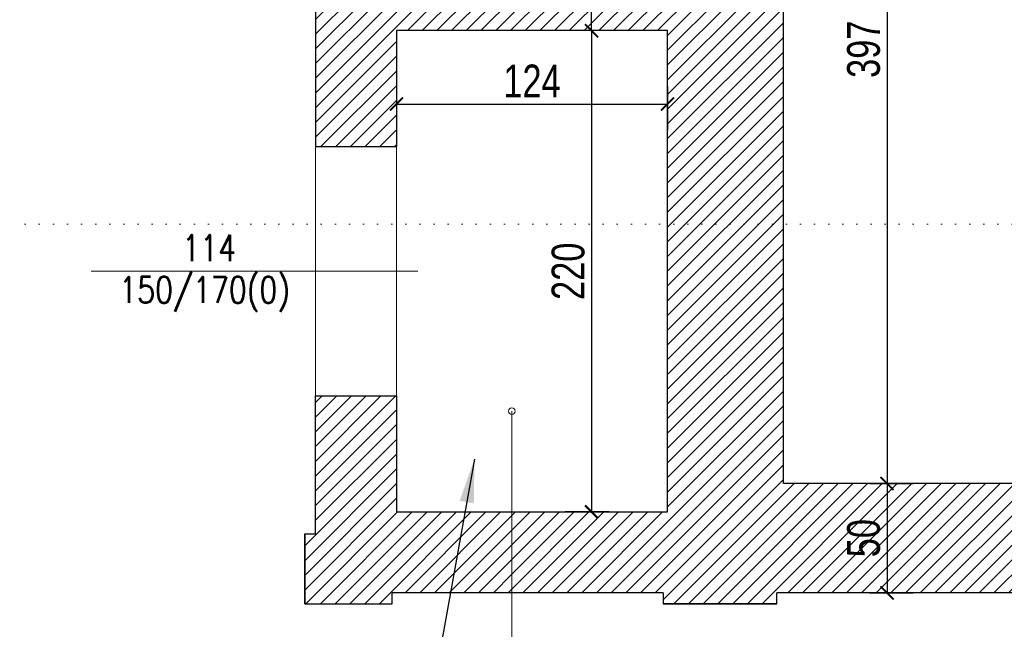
# Model space of a CAD drawing. Header units: millimetres. Extents: x 93304 to 114513, y -38366 to -34536.
# Tile 4 of 17: x 96224 to 96675, y -37220 to -36941. Entities that reach past the tile are written whole.
import ezdxf
from ezdxf.enums import TextEntityAlignment as Align

# ---------------------------------------------------------------- set-up
doc = ezdxf.new("R2010")
doc.units = ezdxf.units.MM
doc.linetypes.add('DOT', pattern=[6.35, 0, -6.35])
doc.layers.add('_A_Hatch', color=7, linetype='Continuous', lineweight=9, true_color=0x666666)
for name, color, linetype, lineweight in [('_A_Opis', 2, 'Continuous', 9), ('_AT_wymiar', 6, 'Continuous', 9), ('A_Cienka', 1, 'Continuous', 9), ('A_Konstrukcyjne_', 4, 'Continuous', 30), ('A_opis okien', 50, 'Continuous', 13)]:
    doc.layers.add(name, color=color, linetype=linetype, lineweight=lineweight)
doc.styles.add('ARIAL', font='arial.ttf', dxfattribs={"width": 0.75})
doc.styles.add('WYMIARY', font='romans.shx', dxfattribs={"width": 0.8})
doc.dimstyles.new('M 100', dxfattribs={"dimscale": 100, "dimtxt": 0.2, "dimasz": 0.06, "dimexe": 0.12, "dimexo": 0, "dimgap": 0.03, "dimtad": 1, "dimdsep": 46, "dimtxsty": 'ARIAL', "dimblk": 'ARCHTICK', "dimcen": 0.09, "dimclrd": 256, "dimclre": 252, "dimclrt": 256, "dimadec": 1, "dimazin": 0, "dimtfac": 1, "dimtdec": 1, "dimtix": 1, "dimtmove": 0, "dimatfit": 3, "dimfxl": 0.08, "dimfxlon": 1, "dimtolj": 1, "dimarcsym": 0})
pattern_1 = [(45, (-496.2677, -42.7944), (-3.36759605, 3.36759605), [])]

# ---------------------------------------------------------------- blocks, each defined once
blk = doc.blocks.new('_ArchTick')
at = {"color": 0, "linetype": 'ByBlock', "const_width": 0.15}
blk.add_lwpolyline([(-0.5, -0.5), (0.5, 0.5)], dxfattribs=at)
blk = doc.blocks.new('*D14')
at = {"layer": '_AT_wymiar', "color": 252, "lineweight": -2}
for p, q in [((96127.66, -36904.22), (96107.66, -36904.22)), ((96127.66, -36999.22), (96107.66, -36999.22))]:
    blk.add_line(p, q, dxfattribs=at)
at = {"layer": '_AT_wymiar', "lineweight": -2}
blk.add_line((96119.66, -36904.22), (96119.66, -36999.22), dxfattribs=at)
at = {"layer": 'Defpoints', "color": 0}
for p in [(96354.66, -36904.22), (96119.66, -36999.22), (96359.66, -36999.22)]:
    blk.add_point(p, dxfattribs=at)
at = {"layer": '_AT_wymiar', "lineweight": -2, "xscale": 6, "yscale": 6, "zscale": 6}
for p, rotation in [((96119.66, -36904.22), 90), ((96119.66, -36999.22), 270)]:
    blk.add_blockref('_ArchTick', p, dxfattribs=dict(at, rotation=rotation))
at = {"layer": '_AT_wymiar', "insert": (96109, -36951.72), "char_height": 15, "attachment_point": 5, "rotation": 90, "style": 'ARIAL'}
blk.add_mtext('\\A1;95', dxfattribs=at)
blk = doc.blocks.new('*D15')
at = {"layer": '_AT_wymiar', "color": 252, "lineweight": -2}
for p, q in [((96127.66, -37113.22), (96107.66, -37113.22)), ((96127.66, -37208.22), (96107.66, -37208.22))]:
    blk.add_line(p, q, dxfattribs=at)
at = {"layer": '_AT_wymiar', "lineweight": -2}
blk.add_line((96119.66, -37113.22), (96119.66, -37208.22), dxfattribs=at)
at = {"layer": 'Defpoints', "color": 0}
for p in [(96359.66, -37113.22), (96119.66, -37208.22), (96354.66, -37208.22)]:
    blk.add_point(p, dxfattribs=at)
at = {"layer": '_AT_wymiar', "lineweight": -2, "xscale": 6, "yscale": 6, "zscale": 6}
for p, rotation in [((96119.66, -37113.22), 90), ((96119.66, -37208.22), 270)]:
    blk.add_blockref('_ArchTick', p, dxfattribs=dict(at, rotation=rotation))
at = {"layer": '_AT_wymiar', "insert": (96109, -37160.72), "char_height": 15, "attachment_point": 5, "rotation": 90, "style": 'ARIAL'}
blk.add_mtext('\\A1;95', dxfattribs=at)
blk = doc.blocks.new('*D16')
at = {"layer": '_AT_wymiar', "color": 252, "lineweight": -2}
for p, q in [((96127.66, -36999.22), (96107.66, -36999.22)), ((96127.66, -37113.22), (96107.66, -37113.22))]:
    blk.add_line(p, q, dxfattribs=at)
at = {"layer": '_AT_wymiar', "lineweight": -2}
blk.add_line((96119.66, -36999.22), (96119.66, -37113.22), dxfattribs=at)
at = {"layer": 'Defpoints', "color": 0}
for p in [(96359.66, -36999.22), (96119.66, -37113.22), (96359.66, -37113.22)]:
    blk.add_point(p, dxfattribs=at)
at = {"layer": '_AT_wymiar', "lineweight": -2, "xscale": 6, "yscale": 6, "zscale": 6}
for p, rotation in [((96119.66, -36999.22), 90), ((96119.66, -37113.22), 270)]:
    blk.add_blockref('_ArchTick', p, dxfattribs=dict(at, rotation=rotation))
at = {"layer": '_AT_wymiar', "insert": (96109.13, -37056.22), "char_height": 15, "attachment_point": 5, "rotation": 90, "style": 'ARIAL'}
blk.add_mtext('\\A1;114', dxfattribs=at)
blk = doc.blocks.new('*D17')
at = {"layer": '_AT_wymiar', "color": 252, "lineweight": -2}
for p, q in [((96092.66, -36904.22), (96072.66, -36904.22)), ((96092.66, -37208.22), (96072.66, -37208.22))]:
    blk.add_line(p, q, dxfattribs=at)
at = {"layer": '_AT_wymiar', "lineweight": -2}
blk.add_line((96084.66, -37208.22), (96084.66, -36904.22), dxfattribs=at)
at = {"layer": 'Defpoints', "color": 0}
for p in [(96084.66, -36904.22), (96354.66, -36904.22), (96354.66, -37208.22)]:
    blk.add_point(p, dxfattribs=at)
at = {"layer": '_AT_wymiar', "lineweight": -2, "xscale": 6, "yscale": 6, "zscale": 6}
for p, rotation in [((96084.66, -36904.22), 90), ((96084.66, -37208.22), 270)]:
    blk.add_blockref('_ArchTick', p, dxfattribs=dict(at, rotation=rotation))
at = {"layer": '_AT_wymiar', "insert": (96074, -37056.22), "char_height": 15, "attachment_point": 5, "rotation": 90, "style": 'ARIAL'}
blk.add_mtext('\\A1;304', dxfattribs=at)
blk = doc.blocks.new('*D18')
at = {"layer": '_AT_wymiar', "color": 252, "lineweight": -2}
for p, q in [((96354.66, -37470.22), (96354.66, -37490.22)), ((96518.66, -37470.22), (96518.66, -37490.22))]:
    blk.add_line(p, q, dxfattribs=at)
at = {"layer": '_AT_wymiar', "lineweight": -2}
blk.add_line((96354.66, -37478.22), (96518.66, -37478.22), dxfattribs=at)
at = {"layer": 'Defpoints', "color": 0}
for p in [(96354.66, -37208.22), (96518.66, -37208.22), (96518.66, -37478.22)]:
    blk.add_point(p, dxfattribs=at)
at = {"layer": '_AT_wymiar', "lineweight": -2, "xscale": 6, "yscale": 6, "zscale": 6, "rotation": 180}
blk.add_blockref('_ArchTick', (96354.66, -37478.22), dxfattribs=at)
at = {"layer": '_AT_wymiar', "lineweight": -2, "xscale": 6, "yscale": 6, "zscale": 6}
blk.add_blockref('_ArchTick', (96518.66, -37478.22), dxfattribs=at)
at = {"layer": '_AT_wymiar', "insert": (96436.66, -37467.56), "char_height": 15, "attachment_point": 5, "style": 'ARIAL'}
blk.add_mtext('\\A1;164', dxfattribs=at)
blk = doc.blocks.new('*D19')
at = {"layer": '_AT_wymiar', "color": 252, "lineweight": -2}
for p, q in [((96518.66, -37470.22), (96518.66, -37490.22)), ((96738.66, -37470.22), (96738.66, -37490.22))]:
    blk.add_line(p, q, dxfattribs=at)
at = {"layer": '_AT_wymiar', "lineweight": -2}
blk.add_line((96518.66, -37478.22), (96738.66, -37478.22), dxfattribs=at)
at = {"layer": 'Defpoints', "color": 0}
for p in [(96738.66, -37203.22), (96518.66, -37208.22), (96738.66, -37478.22)]:
    blk.add_point(p, dxfattribs=at)
at = {"layer": '_AT_wymiar', "lineweight": -2, "xscale": 6, "yscale": 6, "zscale": 6, "rotation": 180}
blk.add_blockref('_ArchTick', (96518.66, -37478.22), dxfattribs=at)
at = {"layer": '_AT_wymiar', "lineweight": -2, "xscale": 6, "yscale": 6, "zscale": 6}
blk.add_blockref('_ArchTick', (96738.66, -37478.22), dxfattribs=at)
at = {"layer": '_AT_wymiar', "insert": (96628.66, -37467.56), "char_height": 15, "attachment_point": 5, "style": 'ARIAL'}
blk.add_mtext('\\A1;220', dxfattribs=at)
blk = doc.blocks.new('*D22')
at = {"layer": '_AT_wymiar', "color": 252, "lineweight": -2}
for p, q in [((96354.66, -37505.22), (96354.66, -37525.22)), ((97025.66, -37505.22), (97025.66, -37525.22))]:
    blk.add_line(p, q, dxfattribs=at)
at = {"layer": '_AT_wymiar', "lineweight": -2}
blk.add_line((96354.66, -37513.22), (97025.66, -37513.22), dxfattribs=at)
at = {"layer": 'Defpoints', "color": 0}
for p in [(96354.66, -37208.22), (97025.66, -37208.22), (97025.66, -37513.22)]:
    blk.add_point(p, dxfattribs=at)
at = {"layer": '_AT_wymiar', "lineweight": -2, "xscale": 6, "yscale": 6, "zscale": 6, "rotation": 180}
blk.add_blockref('_ArchTick', (96354.66, -37513.22), dxfattribs=at)
at = {"layer": '_AT_wymiar', "lineweight": -2, "xscale": 6, "yscale": 6, "zscale": 6}
blk.add_blockref('_ArchTick', (97025.66, -37513.22), dxfattribs=at)
at = {"layer": '_AT_wymiar', "insert": (96690.16, -37502.56), "char_height": 15, "attachment_point": 5, "style": 'ARIAL'}
blk.add_mtext('\\A1;671', dxfattribs=at)
blk = doc.blocks.new('szpila okna')
at = {"layer": 'A_opis okien'}
blk.add_lwpolyline([(-55.24, 0), (110.98, 0)], dxfattribs=at)
at = {"layer": 'A_opis okien', "style": 'WYMIARY', "width": 0.8}
for tag, height, p in [('QQQQ', 9.6, (51.39, 11.81)), ('OP', 19.2, (145.82, -0.78)), ('SSS', 9.6, (51.39, -11.79))]:
    blk.add_attdef(tag, text='', height=height, dxfattribs=at).set_placement(p, align=Align.MIDDLE_CENTER)
blk = doc.blocks.new('*D66')
at = {"layer": '_AT_wymiar', "color": 252, "lineweight": -2}
for p, q in [((96162.66, -36936.22), (96142.66, -36936.22)), ((96162.66, -37176.22), (96142.66, -37176.22))]:
    blk.add_line(p, q, dxfattribs=at)
at = {"layer": '_AT_wymiar', "lineweight": -2}
blk.add_line((96154.66, -36936.22), (96154.66, -37176.22), dxfattribs=at)
at = {"layer": 'Defpoints', "color": 0}
for p in [(96354.66, -36936.22), (96154.66, -37176.22), (96354.66, -37176.22)]:
    blk.add_point(p, dxfattribs=at)
at = {"layer": '_AT_wymiar', "lineweight": -2, "xscale": 6, "yscale": 6, "zscale": 6}
for p, rotation in [((96154.66, -36936.22), 90), ((96154.66, -37176.22), 270)]:
    blk.add_blockref('_ArchTick', p, dxfattribs=dict(at, rotation=rotation))
at = {"layer": '_AT_wymiar', "insert": (96144, -37056.22), "char_height": 15, "attachment_point": 5, "rotation": 90, "style": 'ARIAL'}
blk.add_mtext('\\A1;240', dxfattribs=at)
blk = doc.blocks.new('*D67')
at = {"layer": '_AT_wymiar', "color": 252, "lineweight": -2}
for p, q in [((96162.66, -37176.22), (96142.66, -37176.22)), ((96162.66, -37208.22), (96142.66, -37208.22))]:
    blk.add_line(p, q, dxfattribs=at)
at = {"layer": '_AT_wymiar', "lineweight": -2}
blk.add_line((96154.66, -37176.22), (96154.66, -37208.22), dxfattribs=at)
at = {"layer": 'Defpoints', "color": 0}
for p in [(96354.66, -37176.22), (96154.66, -37208.22), (96354.66, -37208.22)]:
    blk.add_point(p, dxfattribs=at)
at = {"layer": '_AT_wymiar', "lineweight": -2, "xscale": 6, "yscale": 6, "zscale": 6}
for p, rotation in [((96154.66, -37176.22), 90), ((96154.66, -37208.22), 270)]:
    blk.add_blockref('_ArchTick', p, dxfattribs=dict(at, rotation=rotation))
at = {"layer": '_AT_wymiar', "insert": (96144, -37192.22), "char_height": 15, "attachment_point": 5, "rotation": 90, "style": 'ARIAL'}
blk.add_mtext('\\A1;32', dxfattribs=at)
blk = doc.blocks.new('*D74')
at = {"layer": '_AT_wymiar', "color": 252, "lineweight": -2}
for p, q in [((96354.66, -37435.22), (96354.66, -37455.22)), ((96394.66, -37435.22), (96394.66, -37455.22))]:
    blk.add_line(p, q, dxfattribs=at)
at = {"layer": '_AT_wymiar', "lineweight": -2}
blk.add_line((96354.66, -37443.22), (96394.66, -37443.22), dxfattribs=at)
at = {"layer": 'Defpoints', "color": 0}
for p in [(96354.66, -37208.22), (96394.66, -37208.22), (96394.66, -37443.22)]:
    blk.add_point(p, dxfattribs=at)
at = {"layer": '_AT_wymiar', "lineweight": -2, "xscale": 6, "yscale": 6, "zscale": 6, "rotation": 180}
blk.add_blockref('_ArchTick', (96354.66, -37443.22), dxfattribs=at)
at = {"layer": '_AT_wymiar', "lineweight": -2, "xscale": 6, "yscale": 6, "zscale": 6}
blk.add_blockref('_ArchTick', (96394.66, -37443.22), dxfattribs=at)
at = {"layer": '_AT_wymiar', "insert": (96374.66, -37432.56), "char_height": 15, "attachment_point": 5, "style": 'ARIAL'}
blk.add_mtext('\\A1;40', dxfattribs=at)
blk = doc.blocks.new('*D75')
at = {"layer": '_AT_wymiar', "color": 252, "lineweight": -2}
for p, q in [((96394.66, -37435.22), (96394.66, -37455.22)), ((96518.66, -37435.22), (96518.66, -37455.22))]:
    blk.add_line(p, q, dxfattribs=at)
at = {"layer": '_AT_wymiar', "lineweight": -2}
blk.add_line((96394.66, -37443.22), (96518.66, -37443.22), dxfattribs=at)
at = {"layer": 'Defpoints', "color": 0}
for p in [(96394.66, -37208.22), (96518.66, -37208.22), (96518.66, -37443.22)]:
    blk.add_point(p, dxfattribs=at)
at = {"layer": '_AT_wymiar', "lineweight": -2, "xscale": 6, "yscale": 6, "zscale": 6, "rotation": 180}
blk.add_blockref('_ArchTick', (96394.66, -37443.22), dxfattribs=at)
at = {"layer": '_AT_wymiar', "lineweight": -2, "xscale": 6, "yscale": 6, "zscale": 6}
blk.add_blockref('_ArchTick', (96518.66, -37443.22), dxfattribs=at)
at = {"layer": '_AT_wymiar', "insert": (96456.66, -37432.68), "char_height": 15, "attachment_point": 5, "style": 'ARIAL'}
blk.add_mtext('\\A1;124', dxfattribs=at)
blk = doc.blocks.new('*D76')
at = {"layer": '_AT_wymiar', "color": 252, "lineweight": -2}
for p, q in [((96518.66, -37435.22), (96518.66, -37455.22)), ((96570.66, -37435.22), (96570.66, -37455.22))]:
    blk.add_line(p, q, dxfattribs=at)
at = {"layer": '_AT_wymiar', "lineweight": -2}
blk.add_line((96518.66, -37443.22), (96570.66, -37443.22), dxfattribs=at)
at = {"layer": 'Defpoints', "color": 0}
for p in [(96518.66, -37208.22), (96570.66, -37208.22), (96570.66, -37443.22)]:
    blk.add_point(p, dxfattribs=at)
at = {"layer": '_AT_wymiar', "lineweight": -2, "xscale": 6, "yscale": 6, "zscale": 6, "rotation": 180}
blk.add_blockref('_ArchTick', (96518.66, -37443.22), dxfattribs=at)
at = {"layer": '_AT_wymiar', "lineweight": -2, "xscale": 6, "yscale": 6, "zscale": 6}
blk.add_blockref('_ArchTick', (96570.66, -37443.22), dxfattribs=at)
at = {"layer": '_AT_wymiar', "insert": (96544.66, -37432.56), "char_height": 15, "attachment_point": 5, "style": 'ARIAL'}
blk.add_mtext('\\A1;52', dxfattribs=at)
blk = doc.blocks.new('*D77')
at = {"layer": '_AT_wymiar', "color": 252, "lineweight": -2}
for p, q in [((96570.66, -37435.22), (96570.66, -37455.22)), ((96973.66, -37435.22), (96973.66, -37455.22))]:
    blk.add_line(p, q, dxfattribs=at)
at = {"layer": '_AT_wymiar', "lineweight": -2}
blk.add_line((96570.66, -37443.22), (96973.66, -37443.22), dxfattribs=at)
at = {"layer": 'Defpoints', "color": 0}
for p in [(96570.66, -37208.22), (96973.66, -37208.22), (96973.66, -37443.22)]:
    blk.add_point(p, dxfattribs=at)
at = {"layer": '_AT_wymiar', "lineweight": -2, "xscale": 6, "yscale": 6, "zscale": 6, "rotation": 180}
blk.add_blockref('_ArchTick', (96570.66, -37443.22), dxfattribs=at)
at = {"layer": '_AT_wymiar', "lineweight": -2, "xscale": 6, "yscale": 6, "zscale": 6}
blk.add_blockref('_ArchTick', (96973.66, -37443.22), dxfattribs=at)
at = {"layer": '_AT_wymiar', "insert": (96772.16, -37432.55), "char_height": 15, "attachment_point": 5, "style": 'ARIAL'}
blk.add_mtext('\\A1;403', dxfattribs=at)
blk = doc.blocks.new('*D82')
at = {"layer": '_AT_wymiar', "color": 252, "lineweight": -2}
for p, q in [((96613.11, -36756.22), (96633.11, -36756.22)), ((96613.11, -37153.22), (96633.11, -37153.22))]:
    blk.add_line(p, q, dxfattribs=at)
at = {"layer": '_AT_wymiar', "lineweight": -2}
blk.add_line((96621.11, -36756.22), (96621.11, -37153.22), dxfattribs=at)
at = {"layer": 'Defpoints', "color": 0}
for p in [(96610.05, -36756.22), (96610.05, -37153.22), (96621.11, -37153.22)]:
    blk.add_point(p, dxfattribs=at)
at = {"layer": '_AT_wymiar', "lineweight": -2, "xscale": 6, "yscale": 6, "zscale": 6}
for p, rotation in [((96621.11, -36756.22), 90), ((96621.11, -37153.22), 270)]:
    blk.add_blockref('_ArchTick', p, dxfattribs=dict(at, rotation=rotation))
at = {"layer": '_AT_wymiar', "insert": (96610.44, -36954.72), "char_height": 15, "attachment_point": 5, "rotation": 90, "style": 'ARIAL'}
blk.add_mtext('\\A1;397', dxfattribs=at)
blk = doc.blocks.new('*D83')
at = {"layer": '_AT_wymiar', "color": 252, "lineweight": -2}
for p, q in [((96396.66, -36971.76), (96396.66, -36991.76)), ((96520.66, -36971.76), (96520.66, -36991.76))]:
    blk.add_line(p, q, dxfattribs=at)
at = {"layer": '_AT_wymiar', "lineweight": -2}
blk.add_line((96396.66, -36979.76), (96520.66, -36979.76), dxfattribs=at)
at = {"layer": 'Defpoints', "color": 0}
for p in [(96396.66, -36946.22), (96520.66, -36946.22), (96520.66, -36979.76)]:
    blk.add_point(p, dxfattribs=at)
at = {"layer": '_AT_wymiar', "lineweight": -2, "xscale": 6, "yscale": 6, "zscale": 6, "rotation": 180}
blk.add_blockref('_ArchTick', (96396.66, -36979.76), dxfattribs=at)
at = {"layer": '_AT_wymiar', "lineweight": -2, "xscale": 6, "yscale": 6, "zscale": 6}
blk.add_blockref('_ArchTick', (96520.66, -36979.76), dxfattribs=at)
at = {"layer": '_AT_wymiar', "insert": (96458.66, -36969.23), "char_height": 15, "attachment_point": 5, "style": 'ARIAL'}
blk.add_mtext('\\A1;124', dxfattribs=at)
blk = doc.blocks.new('*D84')
at = {"layer": '_AT_wymiar', "color": 252, "lineweight": -2}
for p, q in [((96493.91, -36946.22), (96473.91, -36946.22)), ((96493.91, -37166.22), (96473.91, -37166.22))]:
    blk.add_line(p, q, dxfattribs=at)
at = {"layer": '_AT_wymiar', "lineweight": -2}
blk.add_line((96485.91, -36946.22), (96485.91, -37166.22), dxfattribs=at)
at = {"layer": 'Defpoints', "color": 0}
for p in [(96520.66, -36946.22), (96485.91, -37166.22), (96520.66, -37166.22)]:
    blk.add_point(p, dxfattribs=at)
at = {"layer": '_AT_wymiar', "lineweight": -2, "xscale": 6, "yscale": 6, "zscale": 6}
for p, rotation in [((96485.91, -36946.22), 90), ((96485.91, -37166.22), 270)]:
    blk.add_blockref('_ArchTick', p, dxfattribs=dict(at, rotation=rotation))
at = {"layer": '_AT_wymiar', "insert": (96475.25, -37056.22), "char_height": 15, "attachment_point": 5, "rotation": 90, "style": 'ARIAL'}
blk.add_mtext('\\A1;220', dxfattribs=at)
blk = doc.blocks.new('*D136')
at = {"layer": '_AT_wymiar', "color": 252, "lineweight": -2}
for p, q in [((96493.91, -36909.22), (96473.91, -36909.22)), ((96493.91, -36946.22), (96473.91, -36946.22))]:
    blk.add_line(p, q, dxfattribs=at)
at = {"layer": '_AT_wymiar', "lineweight": -2}
blk.add_line((96485.91, -36946.22), (96485.91, -36909.22), dxfattribs=at)
at = {"layer": 'Defpoints', "color": 0}
for p in [(96485.91, -36909.22), (96523.66, -36909.22), (96520.66, -36946.22)]:
    blk.add_point(p, dxfattribs=at)
at = {"layer": '_AT_wymiar', "lineweight": -2, "xscale": 6, "yscale": 6, "zscale": 6}
for p, rotation in [((96485.91, -36909.22), 90), ((96485.91, -36946.22), 270)]:
    blk.add_blockref('_ArchTick', p, dxfattribs=dict(at, rotation=rotation))
at = {"layer": '_AT_wymiar', "insert": (96475.24, -36927.72), "char_height": 15, "attachment_point": 5, "rotation": 90, "style": 'ARIAL'}
blk.add_mtext('\\A1;37', dxfattribs=at)
blk = doc.blocks.new('*D138')
at = {"layer": '_AT_wymiar', "color": 252, "lineweight": -2}
for p, q in [((96613.11, -37153.22), (96633.11, -37153.22)), ((96613.11, -37203.22), (96633.11, -37203.22))]:
    blk.add_line(p, q, dxfattribs=at)
at = {"layer": '_AT_wymiar', "lineweight": -2}
blk.add_line((96621.11, -37153.22), (96621.11, -37203.22), dxfattribs=at)
at = {"layer": 'Defpoints', "color": 0}
for p in [(96573.66, -37153.22), (96570.66, -37203.22), (96621.11, -37203.22)]:
    blk.add_point(p, dxfattribs=at)
at = {"layer": '_AT_wymiar', "lineweight": -2, "xscale": 6, "yscale": 6, "zscale": 6}
for p, rotation in [((96621.11, -37153.22), 90), ((96621.11, -37203.22), 270)]:
    blk.add_blockref('_ArchTick', p, dxfattribs=dict(at, rotation=rotation))
at = {"layer": '_AT_wymiar', "insert": (96610.45, -37178.22), "char_height": 15, "attachment_point": 5, "rotation": 90, "style": 'ARIAL'}
blk.add_mtext('\\A1;50', dxfattribs=at)

msp = doc.modelspace()

# ---------------------------------------------------------------- hatches: boundary and pattern name
at = {"layer": '_A_Hatch', "lineweight": 5}
h = msp.add_hatch(dxfattribs=at)
h.set_pattern_fill('ANSI31', color=256, scale=1.5)
h.set_pattern_definition(pattern_1)
h.paths.add_polyline_path([(96354.661, -36936.216), (96354.661, -36904.216), (96394.661, -36904.216), (96394.661, -36909.216), (96523.661, -36909.216), (96523.661, -36904.216), (96523.661, -36753.216), (96518.661, -36753.216), (96518.661, -36701.216), (96570.661, -36701.216), (96570.661, -36706.216), (96738.661, -36706.216), (96738.661, -36719.216), (96773.161, -36719.216), (96807.661, -36719.216), (96807.661, -36706.216), (96973.661, -36706.216), (96973.661, -36701.216), (97025.661, -36701.216), (97025.661, -36753.216), (97020.661, -36753.216), (97020.661, -36816.216), (97007.661, -36816.216), (97007.661, -36850.709), (97007.661, -36885.216), (97020.661, -36885.216), (97020.661, -36959.216), (96970.661, -36959.216), (96970.661, -36756.216), (96573.661, -36756.216), (96573.661, -37153.216), (96970.661, -37153.216), (96970.661, -37068.216), (97020.661, -37068.216), (97020.661, -37156.216), (97025.661, -37156.216), (97025.661, -37208.216), (96973.661, -37208.216), (96973.661, -37203.216), (96807.661, -37203.216), (96807.661, -37190.216), (96773.161, -37190.216), (96738.661, -37190.216), (96738.661, -37203.216), (96570.661, -37203.216), (96570.661, -37208.216), (96518.661, -37208.216), (96518.661, -37203.216), (96449.459, -37203.216), (96449.459, -37166.216), (96520.661, -37166.216), (96520.661, -36946.216), (96396.661, -36946.216), (96396.661, -36999.216), (96359.661, -36999.216), (96359.661, -36936.216)])
h = msp.add_hatch(dxfattribs=at)
h.set_pattern_fill('ANSI31', color=256, scale=1.5)
h.set_pattern_definition(pattern_1)
h.paths.add_polyline_path([(96354.661, -37176.216), (96354.661, -37208.216), (96394.661, -37208.216), (96394.661, -37203.216), (96449.459, -37203.216), (96449.459, -37166.216), (96396.661, -37166.216), (96396.661, -37113.216), (96359.661, -37113.216), (96359.661, -37176.216)])

# ---------------------------------------------------------------- linework, layer by layer
at = {"layer": '_A_Opis'}
msp.add_line((96449.459, -37262.907), (96449.459, -37120.134), dxfattribs=at)
at = {"layer": '_A_Opis', "color": 2, "linetype": 'DOT'}
msp.add_lwpolyline([(96052.638, -37034.634), (96927.77, -37034.634), (96986.466, -37034.634), (97351.056, -37034.634)], dxfattribs=at)
at = {"layer": '_A_Opis'}
msp.add_circle((96449.459, -37120.134), 1.531, dxfattribs=at)
at = {"layer": '_AT_wymiar'}
msp.add_lwpolyline([(96973.661, -37203.216), (96570.661, -37203.216), (96570.661, -37208.216), (96518.661, -37208.216), (96518.661, -37203.216), (96394.661, -37203.216), (96394.661, -37208.216), (96354.661, -37208.216), (96354.661, -37176.216), (96359.661, -37176.216), (96359.661, -36936.216), (96354.661, -36936.216), (96354.661, -36904.216), (96354.661, -36904.216), (96394.661, -36904.216), (96394.661, -36909.216), (96523.661, -36909.216), (96523.661, -36753.216), (96518.661, -36753.216), (96518.661, -36701.216), (96570.661, -36701.216), (96570.661, -36706.216), (96973.661, -36706.216)], dxfattribs=at)
at = {"layer": 'A_Cienka'}
msp.add_lwpolyline([(96520.661, -36946.216), (96520.661, -37166.216)], dxfattribs=at)
msp.add_lwpolyline([(96359.661, -36999.216), (96396.661, -36999.216), (96396.661, -37113.216), (96359.661, -37113.216)], close=True, dxfattribs=at)
at = {"layer": 'A_Konstrukcyjne_'}
for points in [[(96970.661, -37153.216), (96573.661, -37153.216), (96573.661, -36756.216), (96970.661, -36756.216)], [(96354.661, -36904.216), (96354.661, -36936.216), (96359.661, -36936.216), (96359.661, -36999.216)], [(96520.661, -36946.216), (96396.661, -36946.216), (96396.661, -36999.216)], [(96520.661, -37166.216), (96520.661, -36946.216)], [(96359.661, -36999.216), (96396.661, -36999.216)], [(96354.661, -37208.216), (96354.661, -37176.216), (96359.661, -37176.216), (96359.661, -37113.216)], [(96359.661, -37113.216), (96396.661, -37113.216)], [(96396.661, -37113.216), (96396.661, -37166.216), (96520.661, -37166.216)], [(96354.661, -37176.216), (96354.661, -37208.216), (96394.661, -37208.216)], [(96354.661, -37203.216), (96354.661, -37208.216), (96394.661, -37208.216), (96394.661, -37203.216)], [(96518.661, -37203.216), (96394.661, -37203.216)], [(96518.661, -37203.216), (96518.661, -37208.216), (96570.661, -37208.216), (96570.661, -37203.216)], [(96738.661, -37203.216), (96570.661, -37203.216)], [(96570.661, -37208.216), (96518.661, -37208.216)]]:
    msp.add_lwpolyline(points, dxfattribs=at)

# ---------------------------------------------------------------- block references
at = {"layer": 'A_opis okien'}
ref = msp.add_blockref('szpila okna', (96356.746, -37056.216), dxfattribs=dict(at, xscale=0.89856, yscale=0.89856, zscale=0.89856, rotation=180))
ref.add_attrib('QQQQ', '150/170(0)', dxfattribs={"height": 12, "style": 'WYMIARY', "width": 0.8}).set_placement((96308.821, -37064.69), align=Align.MIDDLE_CENTER)
ref.add_attrib('SSS', '114', dxfattribs={"height": 12, "style": 'WYMIARY', "width": 0.8}).set_placement((96310.905, -37045.622), align=Align.MIDDLE_CENTER)

# ---------------------------------------------------------------- dimensions: what is measured, and where the dimension line sits
at = {"layer": '_AT_wymiar'}
for base, p1, p2, picture, middle in [((96621.109, -37153.216), (96610.05, -36756.216), (96610.05, -37153.216), '*D82', (96610.445, -36954.716)), ((96084.661, -36904.216), (96354.661, -37208.216), (96354.661, -36904.216), '*D17', (96073.998, -37056.216)), ((96119.661, -36999.216), (96354.661, -36904.216), (96359.661, -36999.216), '*D14', (96109.003, -36951.716)), ((96485.908, -36909.216), (96520.661, -36946.216), (96523.661, -36909.216), '*D136', (96475.244, -36927.716)), ((96154.661, -37176.216), (96354.661, -36936.216), (96354.661, -37176.216), '*D66', (96144.003, -37056.216)), ((96485.908, -37166.216), (96520.661, -36946.216), (96520.661, -37166.216), '*D84', (96475.25, -37056.216)), ((96119.661, -37113.216), (96359.661, -36999.216), (96359.661, -37113.216), '*D16', (96109.131, -37056.216)), ((96119.661, -37208.216), (96359.661, -37113.216), (96354.661, -37208.216), '*D15', (96109.003, -37160.716)), ((96621.109, -37203.216), (96573.661, -37153.216), (96570.661, -37203.216), '*D138', (96610.45, -37178.216)), ((96154.661, -37208.216), (96354.661, -37176.216), (96354.661, -37208.216), '*D67', (96143.998, -37192.216))]:
    dim = msp.add_linear_dim(base=base, p1=p1, p2=p2, angle=90, dimstyle='M 100', override={"dimtxt": 0.15, "dimblk": 'ArchTick', "dimtmove": 1}, dxfattribs=at)
    dim.commit()
    dim.dimension.update_dxf_attribs({"geometry": picture, "text_midpoint": middle})
for base, p1, p2, override, picture, middle in [((96520.661, -36979.763), (96396.661, -36946.216), (96520.661, -36946.216), {"dimtxt": 0.15, "dimblk": 'ArchTick', "dimtmove": 1}, '*D83', (96458.661, -36969.232)), ((96738.661, -37478.216), (96518.661, -37208.216), (96738.661, -37203.216), {"dimtxt": 0.15, "dimtmove": 1}, '*D19', (96628.661, -37467.557)), ((96518.661, -37478.216), (96354.661, -37208.216), (96518.661, -37208.216), {"dimtxt": 0.15, "dimblk": 'ArchTick', "dimtmove": 1}, '*D18', (96436.661, -37467.557)), ((97025.661, -37513.216), (96354.661, -37208.216), (97025.661, -37208.216), {"dimtxt": 0.15, "dimblk": 'ArchTick', "dimtmove": 1}, '*D22', (96690.161, -37502.557)), ((96394.661, -37443.216), (96354.661, -37208.216), (96394.661, -37208.216), {"dimtxt": 0.15, "dimblk": 'ArchTick', "dimtmove": 1}, '*D74', (96374.661, -37432.557)), ((96518.661, -37443.216), (96394.661, -37208.216), (96518.661, -37208.216), {"dimtxt": 0.15, "dimblk": 'ArchTick', "dimtmove": 1}, '*D75', (96456.661, -37432.685)), ((96570.661, -37443.216), (96518.661, -37208.216), (96570.661, -37208.216), {"dimtxt": 0.15, "dimblk": 'ArchTick', "dimtmove": 1}, '*D76', (96544.661, -37432.557)), ((96973.661, -37443.216), (96570.661, -37208.216), (96973.661, -37208.216), {"dimtxt": 0.15, "dimblk": 'ArchTick', "dimtmove": 1}, '*D77', (96772.161, -37432.552))]:
    dim = msp.add_linear_dim(base=base, p1=p1, p2=p2, dimstyle='M 100', override=override, dxfattribs=at)
    dim.commit()
    dim.dimension.update_dxf_attribs({"geometry": picture, "text_midpoint": middle})

# ---------------------------------------------------------------- leaders
at = {"layer": '_A_Opis', "color": 232, "lineweight": 5, "true_color": 0xd70d54, "annotation_type": 0, "has_hookline": 1, "hookline_direction": 1, "text_width": 160.334}
msp.add_leader([(96432.338, -37142.052), (96413.183, -37248.507), (96393.183, -37248.507)], dimstyle='M 100', override={"dimasz": 0.2, "dimtad": 0}, dxfattribs=at)

doc.saveas('drawing.dxf')
